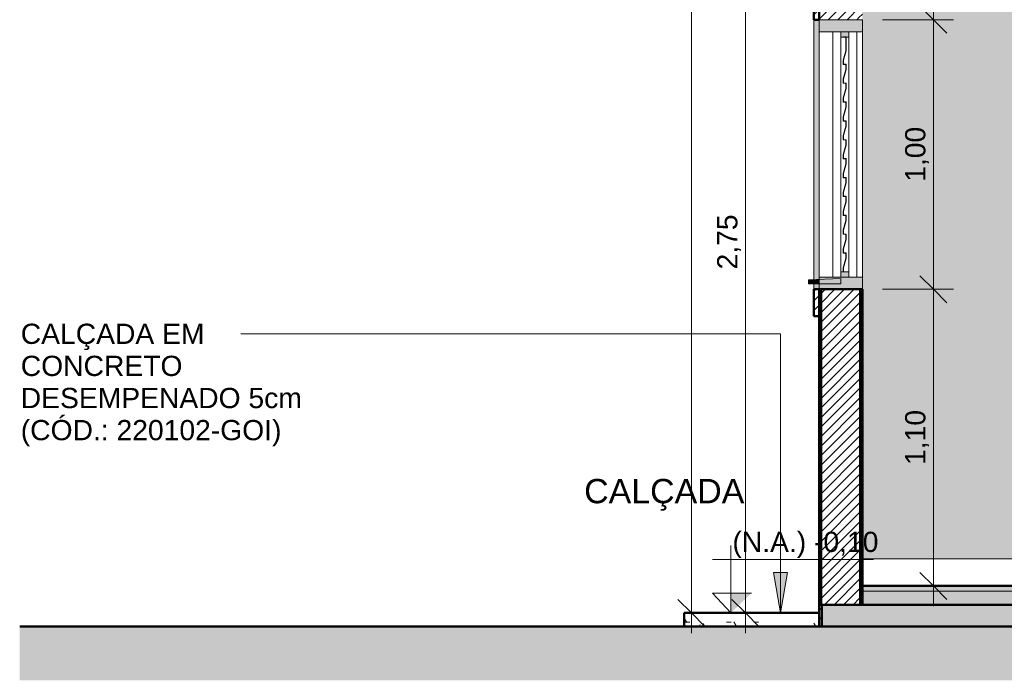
# Model space of a CAD drawing. Header units: metres. Extents: x -28.2 to 13.6, y -1.6 to 5.9.
# Tile 1 of 159: x -28.2 to -24.6, y -0.4 to 2.1. Entities that reach past the tile are written whole.
import ezdxf

# ---------------------------------------------------------------- set-up
doc = ezdxf.new("R2010")
doc.units = ezdxf.units.M
for name, color, linetype, lineweight in [('A-ANNO-DIMS', 7, 'Continuous', 9), ('A-ANNO-DIMS-50', 7, 'Continuous', 9), ('A-DETL-GENF', 7, 'Continuous', 5), ('A-FLOR', 7, 'Continuous', 5), ('A-FLOR-MCUT', 7, 'Continuous', 5), ('A-FLOR-PATT', 7, 'Continuous', 50), ('A-GLAZ', 7, 'Continuous', 5), ('A-WALL', 7, 'Continuous', 5), ('A-WALL-PATT', 7, 'Continuous', 5), ('G-ANNO-DIMS', 7, 'Continuous', 9), ('G-ANNO-TEXT', 7, 'Continuous', 9), ('I-WALL', 7, 'Continuous', 5), ('Q-CASE', 7, 'Continuous', 5)]:
    doc.layers.add(name, color=color, linetype=linetype, lineweight=lineweight)
doc.layers.add('A-DETL', color=7, linetype='Continuous', lineweight=5, true_color=0x00a600)
doc.styles.add('Arial', font='arial.ttf', dxfattribs={"height": 0.09})
doc.styles.add('Arial_1', font='arial.ttf', dxfattribs={"height": 0.075})
doc.dimstyles.new('Com_linha__ref__contínua__-_Cor_Vermelha_Arial_1_5mm', dxfattribs={"dimscale": 0.3048, "dimtxt": 0.076519, "dimasz": 0.328084, "dimexe": 0.246063, "dimexo": 0.246063, "dimgap": 0.024606, "dimtad": 1, "dimrnd": 0.01, "dimzin": 0, "dimdsep": 46, "dimtxsty": 'Arial_1', "dimblk1": 'OBLIQUE', "dimblk2": 'OBLIQUE', "dimsah": 1, "dimcen": 0.09, "dimdle": 0.246063, "dimazin": 0, "dimtfac": 1, "dimtdec": 4, "dimtix": 1, "dimtmove": 0, "dimatfit": 3, "dimfxl": 1, "dimtvp": 1, "dimtolj": 1, "dimtzin": 0, "dimarcsym": 2})
pattern_1 = [(45, (-14.575, 2.812), (-0.01767767, 0.01767767), [])]
pattern_2 = [(0, (-14.575, 2.812), (0.2032, 0.0508), [0.01676, -0.13564, 0.01676, -0.13564, -0.8128]), (0, (-14.575, 2.812), (0.2032, 0.0508), [-0.3048, 0.01676, -0.28804, 0.01676, -0.13564, -0.3556]), (0, (-14.575, 2.812), (0.2032, 0.0508), [-0.762, 0.01676, -0.08484, 0.01676, -0.23724]), (120, (-14.499, 2.838), (-0.1455941, 0.15057636), [0.01676, -0.13564, 0.01676, -0.13564, -0.8128]), (120, (-14.499, 2.838), (-0.1455941, 0.15057636), [-0.3048, 0.01676, -0.28804, 0.01676, -0.13564, -0.3556]), (120, (-14.499, 2.838), (-0.1455941, 0.15057636), [-0.762, 0.01676, -0.08484, 0.01676, -0.23724]), (240, (-14.473, 2.939), (-0.0576059, -0.20137636), [0.01676, -0.13564, 0.01676, -0.13564, -0.8128]), (240, (-14.473, 2.939), (-0.0576059, -0.20137636), [-0.3048, 0.01676, -0.28804, 0.01676, -0.13564, -0.3556]), (240, (-14.473, 2.939), (-0.0576059, -0.20137636), [-0.762, 0.01676, -0.08484, 0.01676, -0.23724])]

# ---------------------------------------------------------------- blocks, each defined once
blk = doc.blocks.new('JANELA DE CORRE_-2633678-D0')
at = {"layer": 'A-GLAZ', "true_color": 0xf4f4f4}
h = blk.add_hatch(color=7, dxfattribs=at)
h.paths.add_polyline_path([(-25.2471, 1.1), (-25.095, 1.1), (-25.095, 1.145), (-25.255, 1.145), (-25.255, 1.1)])
h.paths.add_polyline_path([(-25.255, 2.055), (-25.095, 2.055), (-25.095, 2.1), (-25.255, 2.1), (-25.255, 2.0922)])
h = blk.add_hatch(color=7, dxfattribs=at)
h.paths.add_polyline_path([(-25.1699, 1.145), (-25.145, 1.145), (-25.145, 1.165), (-25.175, 1.165), (-25.175, 1.145)])
h.paths.add_polyline_path([(-25.1699, 2.035), (-25.145, 2.035), (-25.145, 2.055), (-25.175, 2.055), (-25.175, 2.035)])
blk.add_hatch(color=7, dxfattribs=at).paths.add_polyline_path([(-25.166, 1.165), (-25.165, 1.165), (-25.165, 1.18), (-25.155, 1.2151), (-25.155, 1.235), (-25.165, 1.235), (-25.165, 1.25), (-25.155, 1.2851), (-25.155, 1.305), (-25.165, 1.305), (-25.165, 1.32), (-25.155, 1.3551), (-25.155, 1.375), (-25.165, 1.375), (-25.165, 1.39), (-25.155, 1.4251), (-25.155, 1.445), (-25.165, 1.445), (-25.165, 1.46), (-25.155, 1.4951), (-25.155, 1.515), (-25.165, 1.515), (-25.165, 1.53), (-25.155, 1.5651), (-25.155, 1.585), (-25.165, 1.585), (-25.165, 1.6), (-25.155, 1.6351), (-25.155, 1.655), (-25.165, 1.655), (-25.165, 1.67), (-25.155, 1.7051), (-25.155, 1.725), (-25.165, 1.725), (-25.165, 1.74), (-25.155, 1.7751), (-25.155, 1.795), (-25.165, 1.795), (-25.165, 1.81), (-25.155, 1.8451), (-25.155, 1.865), (-25.165, 1.865), (-25.165, 1.88), (-25.155, 1.9151), (-25.155, 1.935), (-25.165, 1.935), (-25.165, 1.95), (-25.155, 1.9851), (-25.155, 2.035), (-25.156, 2.035), (-25.156, 1.9851), (-25.166, 1.9481), (-25.166, 1.934), (-25.156, 1.934), (-25.156, 1.9151), (-25.166, 1.88), (-25.166, 1.864), (-25.156, 1.864), (-25.156, 1.8451), (-25.166, 1.81), (-25.166, 1.794), (-25.156, 1.794), (-25.156, 1.7751), (-25.166, 1.74), (-25.166, 1.724), (-25.156, 1.724), (-25.156, 1.7051), (-25.166, 1.67), (-25.166, 1.654), (-25.156, 1.654), (-25.156, 1.6351), (-25.166, 1.6), (-25.166, 1.584), (-25.156, 1.584), (-25.1564, 1.5638), (-25.166, 1.53), (-25.166, 1.514), (-25.156, 1.514), (-25.156, 1.4951), (-25.166, 1.46), (-25.166, 1.444), (-25.156, 1.444), (-25.156, 1.4251), (-25.166, 1.39), (-25.166, 1.374), (-25.156, 1.374), (-25.156, 1.3551), (-25.166, 1.32), (-25.166, 1.304), (-25.156, 1.304), (-25.156, 1.2851), (-25.166, 1.25), (-25.166, 1.234), (-25.156, 1.234), (-25.156, 1.2151), (-25.166, 1.1796)])
at = {"layer": 'A-GLAZ', "lineweight": 15}
for p, q in [((-25.095, 2.1), (-25.255, 2.1)), ((-25.255, 2.1), (-25.255, 2.055)), ((-25.095, 2.055), (-25.095, 2.1)), ((-25.255, 2.055), (-25.095, 2.055)), ((-25.145, 2.055), (-25.175, 2.055)), ((-25.175, 2.055), (-25.175, 2.035)), ((-25.145, 2.035), (-25.145, 2.055)), ((-25.175, 2.035), (-25.145, 2.035)), ((-25.155, 2.036), (-25.165, 2.036)), ((-25.165, 2.036), (-25.165, 2.035)), ((-25.165, 2.035), (-25.156, 2.035)), ((-25.156, 2.035), (-25.156, 1.9851)), ((-25.155, 1.985), (-25.155, 2.036)), ((-25.156, 1.9851), (-25.166, 1.9501)), ((-25.165, 1.95), (-25.155, 1.985)), ((-25.166, 1.9501), (-25.166, 1.934)), ((-25.165, 1.935), (-25.165, 1.95)), ((-25.155, 1.935), (-25.165, 1.935)), ((-25.155, 1.915), (-25.155, 1.935)), ((-25.166, 1.934), (-25.156, 1.934)), ((-25.156, 1.9151), (-25.166, 1.8801)), ((-25.165, 1.88), (-25.155, 1.915)), ((-25.156, 1.934), (-25.156, 1.9151)), ((-25.166, 1.8801), (-25.166, 1.864)), ((-25.166, 1.864), (-25.156, 1.864)), ((-25.165, 1.865), (-25.165, 1.88)), ((-25.155, 1.865), (-25.165, 1.865)), ((-25.156, 1.864), (-25.156, 1.8451)), ((-25.155, 1.845), (-25.155, 1.865)), ((-25.156, 1.8451), (-25.166, 1.8101)), ((-25.165, 1.81), (-25.155, 1.845)), ((-25.166, 1.8101), (-25.166, 1.794)), ((-25.166, 1.794), (-25.156, 1.794)), ((-25.165, 1.795), (-25.165, 1.81)), ((-25.155, 1.795), (-25.165, 1.795)), ((-25.156, 1.794), (-25.156, 1.7751)), ((-25.155, 1.775), (-25.155, 1.795)), ((-25.156, 1.7751), (-25.166, 1.7401)), ((-25.165, 1.74), (-25.155, 1.775)), ((-25.166, 1.7401), (-25.166, 1.724)), ((-25.166, 1.724), (-25.156, 1.724)), ((-25.165, 1.725), (-25.165, 1.74)), ((-25.155, 1.725), (-25.165, 1.725)), ((-25.156, 1.724), (-25.156, 1.7051)), ((-25.155, 1.705), (-25.155, 1.725)), ((-25.156, 1.7051), (-25.166, 1.6701)), ((-25.165, 1.67), (-25.155, 1.705)), ((-25.166, 1.6701), (-25.166, 1.654)), ((-25.166, 1.654), (-25.156, 1.654)), ((-25.165, 1.655), (-25.165, 1.67)), ((-25.155, 1.655), (-25.165, 1.655)), ((-25.156, 1.654), (-25.156, 1.6351)), ((-25.155, 1.635), (-25.155, 1.655)), ((-25.156, 1.6351), (-25.166, 1.6001)), ((-25.165, 1.6), (-25.155, 1.635)), ((-25.166, 1.6001), (-25.166, 1.584)), ((-25.166, 1.584), (-25.156, 1.584)), ((-25.165, 1.585), (-25.165, 1.6)), ((-25.155, 1.585), (-25.165, 1.585)), ((-25.156, 1.584), (-25.156, 1.5651)), ((-25.155, 1.565), (-25.155, 1.585)), ((-25.156, 1.5651), (-25.166, 1.5301)), ((-25.165, 1.53), (-25.155, 1.565)), ((-25.166, 1.5301), (-25.166, 1.514)), ((-25.166, 1.514), (-25.156, 1.514)), ((-25.165, 1.515), (-25.165, 1.53)), ((-25.155, 1.515), (-25.165, 1.515)), ((-25.156, 1.514), (-25.156, 1.4951)), ((-25.155, 1.495), (-25.155, 1.515)), ((-25.156, 1.4951), (-25.166, 1.4601)), ((-25.166, 1.4601), (-25.166, 1.444)), ((-25.165, 1.46), (-25.155, 1.495)), ((-25.166, 1.444), (-25.156, 1.444)), ((-25.156, 1.4251), (-25.166, 1.3901)), ((-25.165, 1.445), (-25.165, 1.46)), ((-25.155, 1.445), (-25.165, 1.445)), ((-25.165, 1.39), (-25.155, 1.425)), ((-25.156, 1.444), (-25.156, 1.4251)), ((-25.155, 1.425), (-25.155, 1.445)), ((-25.166, 1.3901), (-25.166, 1.374)), ((-25.165, 1.375), (-25.165, 1.39)), ((-25.166, 1.374), (-25.156, 1.374)), ((-25.156, 1.3551), (-25.166, 1.3201)), ((-25.155, 1.375), (-25.165, 1.375)), ((-25.165, 1.32), (-25.155, 1.355)), ((-25.156, 1.374), (-25.156, 1.3551)), ((-25.155, 1.355), (-25.155, 1.375)), ((-25.166, 1.3201), (-25.166, 1.304)), ((-25.165, 1.305), (-25.165, 1.32)), ((-25.166, 1.304), (-25.156, 1.304)), ((-25.156, 1.2851), (-25.166, 1.2501)), ((-25.155, 1.305), (-25.165, 1.305)), ((-25.165, 1.25), (-25.155, 1.285)), ((-25.156, 1.304), (-25.156, 1.2851)), ((-25.155, 1.285), (-25.155, 1.305)), ((-25.166, 1.2501), (-25.166, 1.234)), ((-25.165, 1.235), (-25.165, 1.25)), ((-25.166, 1.234), (-25.156, 1.234)), ((-25.156, 1.2151), (-25.166, 1.1801)), ((-25.155, 1.235), (-25.165, 1.235)), ((-25.165, 1.18), (-25.155, 1.215)), ((-25.156, 1.234), (-25.156, 1.2151)), ((-25.155, 1.215), (-25.155, 1.235)), ((-25.166, 1.1801), (-25.166, 1.165)), ((-25.165, 1.165), (-25.165, 1.18)), ((-25.095, 1.145), (-25.255, 1.145)), ((-25.255, 1.145), (-25.255, 1.1)), ((-25.145, 1.165), (-25.175, 1.165)), ((-25.175, 1.165), (-25.175, 1.145)), ((-25.175, 1.145), (-25.145, 1.145)), ((-25.166, 1.165), (-25.165, 1.165)), ((-25.145, 1.145), (-25.145, 1.165)), ((-25.095, 1.1), (-25.095, 1.145)), ((-25.255, 1.1), (-25.095, 1.1))]:
    blk.add_line(p, q, dxfattribs=at)
at = {"layer": 'A-GLAZ'}
for p, q in [((-25.255, 1.145), (-25.255, 2.055)), ((-25.205, 1.145), (-25.205, 2.055)), ((-25.115, 2.055), (-25.115, 1.145)), ((-25.095, 2.055), (-25.095, 1.145)), ((-25.175, 2.035), (-25.175, 1.165)), ((-25.175, 1.165), (-25.175, 2.035)), ((-25.145, 1.165), (-25.145, 2.035)), ((-25.145, 2.035), (-25.145, 1.165))]:
    blk.add_line(p, q, dxfattribs=at)
blk = doc.blocks.new('Componentes de gabinete 2 - Componentes de gabinete 1-2563915-D')
at = {"layer": 'Q-CASE', "true_color": 0xd2d2d2}
blk.add_hatch(color=254, dxfattribs=at).paths.add_polyline_path([(-25.287, 1.12), (-25.285, 1.122), (-25.283, 1.12), (-25.255, 1.12), (-25.255, 1.1372), (-25.295, 1.1358), (-25.295, 1.12), (-25.2919, 1.12)])
at = {"layer": 'Q-CASE', "lineweight": 15}
for p, q in [((-25.175, 1.14), (-25.295, 1.1358)), ((-25.295, 1.1358), (-25.295, 1.12)), ((-25.175, 1.12), (-25.175, 1.14)), ((-25.295, 1.12), (-25.287, 1.12)), ((-25.283, 1.12), (-25.175, 1.12))]:
    blk.add_line(p, q, dxfattribs=at)
blk.add_arc((-25.285, 1.12), 0.002, 0, 180, dxfattribs=at)
blk = doc.blocks.new('Paredes 2 - Paredes 1-2564301-D')
at = {"layer": 'A-WALL', "true_color": 0x808080}
h = blk.add_hatch(dxfattribs=at)
h.set_pattern_fill('FP_1', color=8, style=0, pattern_type=2)
h.set_pattern_definition(pattern_1)
h.paths.add_polyline_path([(-25.275, 1), (-25.255, 1), (-25.255, 1.1), (-25.275, 1.1), (-25.275, 1.0355)])
h.paths.add_polyline_path([(-25.275, 2.1), (-25.255, 2.1), (-25.255, 2.2), (-25.275, 2.2)])
at = {"layer": 'A-WALL', "true_color": 0xc0c0c0}
h = blk.add_hatch(color=9, dxfattribs=at)
h.paths.add_polyline_path([(-25.255, 1.1), (-25.255, 1.12), (-25.275, 1.12), (-25.275, 1.1)])
h.paths.add_polyline_path([(-25.275, 1.1365), (-25.255, 1.1372), (-25.255, 2.1), (-25.275, 2.1), (-25.275, 1.14)])
at = {"layer": 'A-WALL', "lineweight": 50}
for p, q in [((-25.275, 2.2), (-25.275, 2.1)), ((-25.255, 2.2), (-25.275, 2.2)), ((-25.255, 2.1), (-25.255, 2.2)), ((-25.275, 2.1), (-25.255, 2.1)), ((-25.275, 1.1), (-25.275, 1)), ((-25.255, 1.1), (-25.275, 1.1)), ((-25.255, 1), (-25.255, 1.1)), ((-25.275, 1), (-25.255, 1))]:
    blk.add_line(p, q, dxfattribs=at)
at = {"layer": 'A-WALL'}
for p, q in [((-25.275, 1.1365), (-25.275, 2.1)), ((-25.275, 1.1), (-25.275, 1.12))]:
    blk.add_line(p, q, dxfattribs=at)
blk = doc.blocks.new('Componentes de gabinete 3 - Componentes de gabinete 1-2570990-D')
at = {"layer": 'Q-CASE', "lineweight": 15}
for p, q in [((-25.175, 1.14), (-25.295, 1.1358)), ((-25.295, 1.1358), (-25.295, 1.12)), ((-25.175, 1.12), (-25.175, 1.14)), ((-25.295, 1.12), (-25.287, 1.12)), ((-25.283, 1.12), (-25.175, 1.12))]:
    blk.add_line(p, q, dxfattribs=at)
blk.add_arc((-25.285, 1.12), 0.002, 0, 180, dxfattribs=at)
blk = doc.blocks.new('Componentes de gabinete 4 - Componentes de gabinete 1-2577262-D')
at = {"layer": 'Q-CASE', "lineweight": 15}
for p, q in [((-25.175, 1.14), (-25.295, 1.1358)), ((-25.295, 1.1358), (-25.295, 1.12)), ((-25.175, 1.12), (-25.175, 1.14)), ((-25.295, 1.12), (-25.287, 1.12)), ((-25.283, 1.12), (-25.175, 1.12))]:
    blk.add_line(p, q, dxfattribs=at)
blk.add_arc((-25.285, 1.12), 0.002, 0, 180, dxfattribs=at)
blk = doc.blocks.new('Elevações de ponto - Cota de elevação - corte _N_O e N_A_-1979376-D')
at = {"layer": 'G-ANNO-DIMS'}
blk.add_hatch(color=256, dxfattribs=at).paths.add_polyline_path([(-17.2866, 0.0736), (-17.3631, 0), (-17.3631, 0.0736)])
for p, q in [((-17.3631, 0), (-17.3631, 0.25)), ((-17.4317, 0.1986), (-16.8339, 0.1986)), ((-17.3631, 0), (-17.4317, 0.0736)), ((-17.4317, 0.0736), (-17.2866, 0.0736)), ((-17.3631, 0.0736), (-17.4317, 0.0736)), ((-17.4317, 0.0736), (-17.3631, 0)), ((-17.3631, 0), (-17.3631, 0.0736))]:
    blk.add_line(p, q, dxfattribs=at)
blk = doc.blocks.new('DIMBLOCK24-D')
at = {"layer": 'A-ANNO-DIMS-50', "color": 242, "true_color": 0xbd2b2e, "transparency": 16777216}
for p, q in [((-24.8315, 1.1), (-24.8815, 1.15)), ((-24.8315, 1.1), (-25.02, 1.1)), ((-24.8315, -0.075), (-24.8315, 1.1)), ((-24.8315, 1.1), (-24.7815, 1.05)), ((-24.8315, 1.1), (-24.7565, 1.1)), ((-24.8315, 0), (-24.8815, 0.05)), ((-24.8315, 0), (-24.9065, 0)), ((-24.8315, 0), (-24.7815, -0.05)), ((-24.8315, 0), (-24.8272, 0))]:
    blk.add_line(p, q, dxfattribs=at)
at = {"layer": 'A-ANNO-DIMS-50', "color": 0, "transparency": 16777216, "insert": (-24.9364, 0.4488), "char_height": 0.075, "width": 0.242979, "attachment_point": 1, "rotation": 90, "line_spacing_factor": 0.941778, "style": 'Arial_1'}
blk.add_mtext('1,10', dxfattribs=at)
blk = doc.blocks.new('_Oblique')
at = {"color": 0, "linetype": 'ByBlock', "lineweight": -2}
blk.add_line((-0.5, -0.5), (0.5, 0.5), dxfattribs=at)
blk = doc.blocks.new('DIMBLOCK25-D')
at = {"layer": 'A-ANNO-DIMS-50', "color": 242, "true_color": 0xbd2b2e, "transparency": 16777216}
for p, q in [((-24.8315, 2.1), (-24.8815, 2.15)), ((-24.8315, 2.1), (-25.02, 2.1)), ((-24.8315, 1.1), (-24.8315, 2.1)), ((-24.8315, 2.1), (-24.7815, 2.05)), ((-24.8315, 2.1), (-24.7565, 2.1)), ((-24.8315, 1.1), (-24.8815, 1.15)), ((-24.8315, 1.1), (-25.02, 1.1)), ((-24.8315, 1.1), (-24.7815, 1.05)), ((-24.8315, 1.1), (-24.7565, 1.1))]:
    blk.add_line(p, q, dxfattribs=at)
at = {"layer": 'A-ANNO-DIMS-50', "color": 0, "transparency": 16777216, "insert": (-24.9364, 1.4988), "char_height": 0.075, "width": 0.242979, "attachment_point": 1, "rotation": 90, "line_spacing_factor": 0.941778, "style": 'Arial_1'}
blk.add_mtext('1,00', dxfattribs=at)
blk = doc.blocks.new('DIMBLOCK26-D')
at = {"layer": 'A-ANNO-DIMS-50', "color": 242, "true_color": 0xbd2b2e, "transparency": 16777216}
for p, q in [((-24.8315, 2.1), (-24.8315, 2.605)), ((-24.8315, 2.53), (-24.8815, 2.58)), ((-24.8315, 2.53), (-24.9065, 2.53)), ((-24.8315, 2.53), (-24.7815, 2.48)), ((-24.8315, 2.53), (-24.8272, 2.53)), ((-24.8315, 2.1), (-24.8815, 2.15)), ((-24.8315, 2.1), (-25.02, 2.1)), ((-24.8315, 2.1), (-24.7815, 2.05)), ((-24.8315, 2.1), (-24.7565, 2.1))]:
    blk.add_line(p, q, dxfattribs=at)
at = {"layer": 'A-ANNO-DIMS-50', "color": 0, "transparency": 16777216, "insert": (-24.9364, 2.2138), "char_height": 0.075, "width": 0.242979, "attachment_point": 1, "rotation": 90, "line_spacing_factor": 0.941778, "style": 'Arial_1'}
blk.add_mtext('0,43', dxfattribs=at)
blk = doc.blocks.new('DIMBLOCK36-D')
at = {"layer": 'A-ANNO-DIMS-50', "color": 242, "true_color": 0xbd2b2e, "transparency": 16777216}
for p, q in [((-25.5285, 2.65), (-25.5785, 2.7)), ((-25.5285, 2.65), (-25.6035, 2.65)), ((-25.5285, 2.65), (-25.5285, -0.175)), ((-25.5285, 2.65), (-25.4785, 2.6)), ((-25.5285, 2.65), (-25.33, 2.65)), ((-25.5285, -0.1), (-25.5785, -0.05)), ((-25.5285, -0.1), (-25.5327, -0.1)), ((-25.5285, -0.1), (-25.4785, -0.15)), ((-25.5285, -0.1), (-25.4535, -0.1))]:
    blk.add_line(p, q, dxfattribs=at)
at = {"layer": 'A-ANNO-DIMS-50', "color": 0, "transparency": 16777216, "insert": (-25.6333, 1.1738), "char_height": 0.075, "width": 0.242979, "attachment_point": 1, "rotation": 90, "line_spacing_factor": 0.941778, "style": 'Arial_1'}
blk.add_mtext('2,75', dxfattribs=at)
blk = doc.blocks.new('DIMBLOCK37-D')
at = {"layer": 'A-ANNO-DIMS-50', "color": 242, "true_color": 0xbd2b2e, "transparency": 16777216}
for p, q in [((-25.7285, 5.25), (-25.7785, 5.3)), ((-25.7285, 5.325), (-25.7285, -0.175)), ((-25.7285, 5.25), (-25.8035, 5.25)), ((-25.7285, 5.25), (-25.6785, 5.2)), ((-25.7285, 5.25), (-25.35, 5.25)), ((-25.7285, -0.1), (-25.7785, -0.05)), ((-25.7285, -0.1), (-25.7327, -0.1)), ((-25.7285, -0.1), (-25.6785, -0.15)), ((-25.7285, -0.1), (-25.6535, -0.1))]:
    blk.add_line(p, q, dxfattribs=at)
at = {"layer": 'A-ANNO-DIMS-50', "color": 0, "transparency": 16777216, "insert": (-25.8333, 2.4738), "char_height": 0.075, "width": 0.242979, "attachment_point": 1, "rotation": 90, "line_spacing_factor": 0.941778, "style": 'Arial_1'}
blk.add_mtext('5,35', dxfattribs=at)

msp = doc.modelspace()

# ---------------------------------------------------------------- hatches: boundary and pattern name
at = {"layer": 'A-DETL-GENF', "true_color": 0xd2e2c2}
msp.add_hatch(color=254, dxfattribs=at).paths.add_polyline_path([(-10.735, -0.35), (-8.4579, -0.35), (-8.4579, -0.15), (-28.219, -0.15), (-28.219, -0.35), (-10.928, -0.35)])
at = {"layer": 'A-FLOR', "true_color": 0x808080}
h = msp.add_hatch(dxfattribs=at)
h.set_pattern_fill('FP_2', color=8, style=0, pattern_type=2)
h.set_pattern_definition(pattern_2)
h.paths.add_polyline_path([(-18.415, -0.02), (-18.415, 0), (-21.015, 0), (-21.015, -0.02), (-18.4156, -0.02)])
h.paths.add_polyline_path([(-25.093, -0.02), (-21.175, -0.02), (-21.175, 0), (-25.095, 0), (-25.095, -0.02)])
at = {"layer": 'A-FLOR-PATT', "lineweight": 5, "true_color": 0x808080}
h = msp.add_hatch(dxfattribs=at)
h.set_pattern_fill('FP_2', color=8, style=0, pattern_type=2)
h.set_pattern_definition(pattern_2)
h.paths.add_polyline_path([(-25.095, -0.07), (-21.175, -0.07), (-21.175, -0.02), (-25.095, -0.02), (-25.095, -0.0212)])
h.paths.add_polyline_path([(-18.415, -0.07), (-18.415, -0.02), (-21.015, -0.02), (-21.015, -0.07), (-18.956, -0.07)])
h = msp.add_hatch(dxfattribs=at)
h.set_pattern_fill('FP_2', color=8, style=0, pattern_type=2)
h.set_pattern_definition(pattern_2)
h.paths.add_polyline_path([(-22.375, -0.15), (-18.265, -0.15), (-18.265, -0.07), (-25.245, -0.07), (-25.245, -0.15), (-22.6612, -0.15)])
h = msp.add_hatch(dxfattribs=at)
h.set_pattern_fill('FP_2', color=8, style=0, pattern_type=2)
h.set_pattern_definition(pattern_2)
h.paths.add_polyline_path([(-25.7488, -0.15), (-25.255, -0.15), (-25.255, -0.1), (-25.755, -0.1), (-25.755, -0.15)])
at = {"layer": 'A-WALL-PATT', "true_color": 0x808080}
h = msp.add_hatch(dxfattribs=at)
h.set_pattern_fill('FP_1', color=8, style=0, pattern_type=2)
h.set_pattern_definition(pattern_1)
h.paths.add_polyline_path([(-25.2475, -0.07), (-25.2475, 1.1), (-25.25, 1.1), (-25.25, -0.07)])
h.paths.add_polyline_path([(-25.25, 2.1), (-25.2475, 2.1), (-25.2475, 2.65), (-25.25, 2.65), (-25.25, 2.2843)])
h = msp.add_hatch(dxfattribs=at)
h.set_pattern_fill('FP_1', color=8, style=0, pattern_type=2)
h.set_pattern_definition(pattern_1)
h.paths.add_polyline_path([(-25.245, -0.07), (-25.245, 1.1), (-25.2475, 1.1), (-25.2475, -0.07)])
h.paths.add_polyline_path([(-25.245, 2.1), (-25.245, 2.65), (-25.2475, 2.65), (-25.2475, 2.1)])
h = msp.add_hatch(dxfattribs=at)
h.set_pattern_fill('FP_1', color=8, style=0, pattern_type=2)
h.set_pattern_definition(pattern_1)
h.paths.add_polyline_path([(-25.105, -0.07), (-25.105, 1.1), (-25.245, 1.1), (-25.245, -0.07), (-25.1313, -0.07)])
h.paths.add_polyline_path([(-25.105, 2.1), (-25.105, 2.65), (-25.245, 2.65), (-25.245, 2.1), (-25.1313, 2.1)])
h = msp.add_hatch(dxfattribs=at)
h.set_pattern_fill('FP_1', color=8, style=0, pattern_type=2)
h.set_pattern_definition(pattern_1)
h.paths.add_polyline_path([(-25.1025, -0.07), (-25.1025, 1.1), (-25.105, 1.1), (-25.105, -0.07)])
h.paths.add_polyline_path([(-25.1025, 2.1), (-25.1025, 2.65), (-25.105, 2.6497), (-25.105, 2.1)])
h = msp.add_hatch(dxfattribs=at)
h.set_pattern_fill('FP_1', color=8, style=0, pattern_type=2)
h.set_pattern_definition(pattern_1)
h.paths.add_polyline_path([(-25.1, -0.07), (-25.1, 1.1), (-25.1025, 1.1), (-25.1025, -0.07)])
h.paths.add_polyline_path([(-25.1, 2.1), (-25.1, 2.65), (-25.1025, 2.6498), (-25.1025, 2.1)])
h = msp.add_hatch(dxfattribs=at)
h.set_pattern_fill('FP_1', color=8, style=0, pattern_type=2)
h.set_pattern_definition(pattern_1)
h.paths.add_polyline_path([(-25.093, 0), (-25.093, 0.1), (-25.095, 0.1), (-25.095, 0)])
at = {"layer": 'A-WALL-PATT', "true_color": 0x787878}
h = msp.add_hatch(dxfattribs=at)
h.set_pattern_fill('FP_15', color=8, style=0, pattern_type=2)
h.set_pattern_definition([(0, (-25.095, 0), (0, 0.6), []), (90, (-25.095, 0), (-0.6, 4e-17), [])])
h.paths.add_polyline_path([(-22.198, 0), (-22.125, 0), (-22.125, 0.1), (-25.093, 0.1), (-25.093, 0), (-22.295, 0)])
at = {"layer": 'G-ANNO-TEXT'}
msp.add_hatch(color=256, dxfattribs=at).paths.add_polyline_path([(-25.3985, -0.1), (-25.3721, 0.05), (-25.425, 0.05)])
at = {"layer": 'I-WALL', "true_color": 0x808080}
h = msp.add_hatch(dxfattribs=at)
h.set_pattern_fill('FP_1', color=8, style=0, pattern_type=2)
h.set_pattern_definition(pattern_1)
h.paths.add_polyline_path([(-25.255, -0.07), (-25.25, -0.07), (-25.25, 1.1), (-25.255, 1.1), (-25.255, 0.363)])
h.paths.add_polyline_path([(-25.25, 2.1), (-25.25, 2.65), (-25.255, 2.65), (-25.255, 2.1)])
h = msp.add_hatch(dxfattribs=at)
h.set_pattern_fill('FP_1', color=8, style=0, pattern_type=2)
h.set_pattern_definition(pattern_1)
h.paths.add_polyline_path([(-25.1, -0.07), (-25.095, -0.07), (-25.095, 1.1), (-25.1, 1.1), (-25.1, -0.0497)])
h.paths.add_polyline_path([(-25.095, 2.1), (-25.095, 2.65), (-25.1, 2.65), (-25.1, 2.1)])
at = {"layer": 'I-WALL', "true_color": 0xf4eccd}
h = msp.add_hatch(color=254, dxfattribs=at)
h.paths.add_polyline_path([(-25.095, 0.1), (-22.375, 0.1), (-22.375, 2.53), (-25.095, 2.53), (-25.095, 0.1709)])
h.paths.add_polyline_path([(-22.5454, 1.0406), (-22.6145, 1.0406), (-22.6145, 1.16), (-22.5356, 1.16), (-22.5356, 1.0406)])
h.paths.add_polyline_path([(-22.5649, 1.0797), (-22.5635, 1.0803), (-22.5629, 1.0817), (-22.5635, 1.0831), (-22.5649, 1.0837), (-22.5663, 1.0831), (-22.5669, 1.0817), (-22.5663, 1.0803), (-22.5654, 1.0798)])
h.paths.add_polyline_path([(-22.5852, 1.0797), (-22.5838, 1.0803), (-22.5832, 1.0817), (-22.5838, 1.0831), (-22.5852, 1.0837), (-22.5866, 1.0831), (-22.5872, 1.0817), (-22.5866, 1.0803), (-22.5857, 1.0798)])
h.paths.add_polyline_path([(-22.5925, 1.0813), (-22.593, 1.0859), (-22.5926, 1.0817)])
h.paths.add_polyline_path([(-22.575, 1.082), (-22.5736, 1.0826), (-22.573, 1.084), (-22.5736, 1.0854), (-22.575, 1.086), (-22.5765, 1.0854), (-22.577, 1.084), (-22.5765, 1.0826), (-22.5756, 1.082)])
h.paths.add_polyline_path([(-22.5935, 1.1093), (-22.5935, 1.1093), (-22.5935, 1.1273)])
at = {"layer": 'I-WALL', "true_color": 0x808080}
h = msp.add_hatch(dxfattribs=at)
h.set_pattern_fill('FP_1', color=8, style=0, pattern_type=2)
h.set_pattern_definition(pattern_1)
h.paths.add_polyline_path([(-25.245, -0.15), (-25.245, -0.07), (-25.255, -0.07), (-25.255, -0.15)])

# ---------------------------------------------------------------- linework, layer by layer
at = {"layer": 'A-DETL', "color": 7, "lineweight": 50}
msp.add_line((-8.4579, -0.15), (-28.219, -0.15), dxfattribs=at)
at = {"layer": 'A-FLOR', "lineweight": 50}
for p, q in [((-21.175, 0), (-25.095, 0)), ((-25.095, 0), (-25.095, -0.07)), ((-25.245, -0.07), (-25.245, -0.15)), ((-18.265, -0.07), (-25.095, -0.07)), ((-25.255, -0.1), (-25.755, -0.1)), ((-25.755, -0.1), (-25.755, -0.15)), ((-25.255, -0.15), (-25.255, -0.1))]:
    msp.add_line(p, q, dxfattribs=at)
at = {"layer": 'A-FLOR-MCUT'}
msp.add_line((-21.175, -0.02), (-25.095, -0.02), dxfattribs=at)
at = {"layer": 'A-WALL'}
for p, q in [((-25.25, -0.07), (-25.25, 1.1)), ((-25.2475, -0.07), (-25.2475, 1.1)), ((-25.245, -0.07), (-25.245, 1.1)), ((-25.105, -0.07), (-25.105, 1.1)), ((-25.1025, -0.07), (-25.1025, 1.1)), ((-25.1, -0.07), (-25.1, 1.1)), ((-22.125, 0.1), (-25.093, 0.1))]:
    msp.add_line(p, q, dxfattribs=at)
at = {"layer": 'A-WALL', "lineweight": 25}
for p, q in [((-25.093, 0.1), (-25.095, 0.1)), ((-25.093, 0), (-25.093, 0.1))]:
    msp.add_line(p, q, dxfattribs=at)
at = {"layer": 'G-ANNO-TEXT'}
for p, q in [((-27.0432, 0.9351), (-27.399, 0.9351)), ((-25.3985, 0.9351), (-27.0432, 0.9351)), ((-25.3985, -0.1), (-25.3985, 0.9351)), ((-25.3721, 0.05), (-25.425, 0.05)), ((-25.425, 0.05), (-25.3985, -0.1)), ((-25.3985, -0.1), (-25.3721, 0.05))]:
    msp.add_line(p, q, dxfattribs=at)
at = {"layer": 'I-WALL', "lineweight": 50}
for p, q in [((-25.095, 1.1), (-25.255, 1.1)), ((-25.255, 1.1), (-25.255, -0.1)), ((-25.095, 0), (-25.095, 1.1)), ((-25.095, -0.07), (-25.255, -0.07))]:
    msp.add_line(p, q, dxfattribs=at)

# ---------------------------------------------------------------- block references
at = {"layer": 'A-GLAZ'}
msp.add_blockref('JANELA DE CORRE_-2633678-D0', (0, 0), dxfattribs=at)
at = {"layer": 'A-WALL'}
msp.add_blockref('Paredes 2 - Paredes 1-2564301-D', (0, 0), dxfattribs=at)
at = {"layer": 'G-ANNO-DIMS'}
msp.add_blockref('Elevações de ponto - Cota de elevação - corte _N_O e N_A_-1979376-D', (-8.2192, -0.1), dxfattribs=at)
at = {"layer": 'Q-CASE'}
for name in ['Componentes de gabinete 2 - Componentes de gabinete 1-2563915-D', 'Componentes de gabinete 3 - Componentes de gabinete 1-2570990-D', 'Componentes de gabinete 4 - Componentes de gabinete 1-2577262-D']:
    msp.add_blockref(name, (0, 0), dxfattribs=at)

# ---------------------------------------------------------------- texts
at = {"layer": 'G-ANNO-DIMS', "lineweight": 18, "insert": (-25.5767, 0.2009), "char_height": 0.075, "width": 0.64642, "attachment_point": 1, "line_spacing_factor": 0.941778, "style": 'Arial_1'}
msp.add_mtext('(N.A.) -0,10', dxfattribs=at)
at = {"layer": 'G-ANNO-TEXT', "attachment_point": 1}
for s, insert, char_height, width, style in [('CALÇADA EM ', (-28.215, 0.9726), 0.075, 0.865822, 'Arial_1'), ('CONCRETO ', (-28.215, 0.8536), 0.075, 0.765612, 'Arial_1'), ('DESEMPENADO 5cm', (-28.215, 0.7345), 0.075, 1.270675, 'Arial_1'), ('(CÓD.: 220102-GOI)', (-28.215, 0.6154), 0.075, 1.194514, 'Arial_1'), ('CALÇADA', (-26.1264, 0.3967), 0.09, 0.709493, 'Arial')]:
    msp.add_mtext(s, dxfattribs=dict(at, insert=insert, char_height=char_height, width=width, style=style))

# ---------------------------------------------------------------- dimensions: what is measured, and where the dimension line sits
at = {"layer": 'A-ANNO-DIMS', "color": 242, "true_color": 0xbd2b2e}
for base, p1, p2, override, picture, middle in [((-25.7285, -0.1), (-25.275, 5.25), (-25.6577, -0.1), {"dimpost": '<>', "dimfxl": 5.363671}, 'DIMBLOCK37-D', (-25.7743, 2.575)), ((-25.5285, -0.1), (-25.255, 2.65), (-25.4577, -0.1), {"dimpost": '<>', "dimfxl": 2.757461}, 'DIMBLOCK36-D', (-25.5742, 1.275)), ((-24.8315, 2.53), (-25.095, 2.1), (-24.9022, 2.53), {"dimpost": '<>', "dimfxl": 0.471264}, 'DIMBLOCK26-D', (-24.8773, 2.315)), ((-24.8315, 2.1), (-25.095, 1.1), (-25.095, 2.1), {"dimpost": '<>', "dimfxl": 1}, 'DIMBLOCK25-D', (-24.8773, 1.6)), ((-24.8315, 1.1), (-24.9022, 0), (-25.095, 1.1), {"dimpost": '<>', "dimfxl": 1.116776}, 'DIMBLOCK24-D', (-24.8773, 0.55))]:
    dim = msp.add_linear_dim(base=base, p1=p1, p2=p2, angle=90, dimstyle='Com_linha__ref__contínua__-_Cor_Vermelha_Arial_1_5mm', override=override, dxfattribs=at)
    dim.commit()
    dim.dimension.update_dxf_attribs({"geometry": picture, "text_midpoint": middle})

doc.saveas('drawing.dxf')
